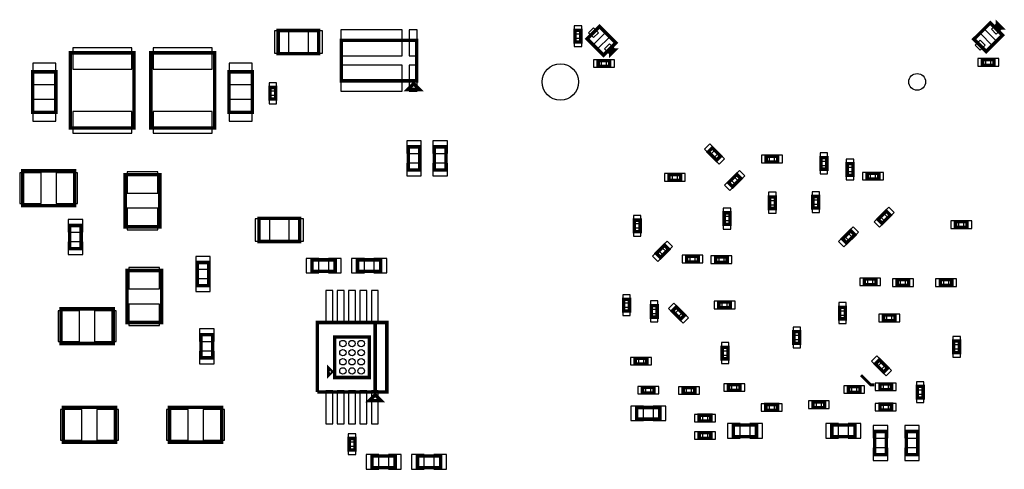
# Model space of a CAD drawing. Extents: x -394 to 5394, y -3 to 7808.
# Tile 4 of 10: x 1240 to 2940, y 2072 to 2849. Entities that reach past the tile are written whole.
import ezdxf

# ---------------------------------------------------------------- set-up
doc = ezdxf.new("R2010")
doc.units = 0
doc.layers.add('PG_ASSEMBLY_BOTTOM', color=52, linetype='CONTINUOUS')
doc.layers.add('PIN_BOTTOM', color=1, linetype='CONTINUOUS')

msp = doc.modelspace()

# ---------------------------------------------------------------- linework, layer by layer
at = {"layer": 'PG_ASSEMBLY_BOTTOM'}
for points, const_width in [([(2247.62, 2787.59), (2219.33, 2815.88), (2240.54, 2837.09), (2268.83, 2808.8), (2247.62, 2787.59)], 6), ([(2936.5, 2822.13), (2908.21, 2793.84), (2887, 2815.05), (2915.29, 2843.34), (2936.5, 2822.13)], 6), ([(2934.73, 2834.5), (2927.66, 2841.57), (2927.66, 2834.5), (2934.73, 2834.5)], 6), ([(1685.97, 2830.19), (1755.97, 2830.19), (1755.97, 2790.19), (1685.97, 2790.19), (1685.97, 2830.19)], 6), ([(2208.38, 2830.4), (2208.38, 2810.39), (2198.38, 2810.39), (2198.38, 2830.4), (2208.38, 2830.4)], 6), ([(1794.9, 2743.23), (1794.9, 2813.23), (1924.9, 2813.23), (1924.9, 2743.23), (1794.9, 2743.23)], 6), ([(1327.2, 2791.61), (1327.2, 2661.61), (1437.2, 2661.61), (1437.2, 2791.61), (1327.2, 2791.61)], 6), ([(1466.2, 2791.61), (1466.2, 2661.61), (1576.2, 2661.61), (1576.2, 2791.61), (1466.2, 2791.61)], 6), ([(2259.99, 2789.36), (2267.06, 2796.43), (2259.99, 2796.43), (2259.99, 2789.36)], 6), ([(2258.33, 2768.09), (2238.33, 2768.09), (2238.33, 2778.09), (2258.33, 2778.09), (2258.33, 2768.09)], 6), ([(2901.75, 2780.09), (2921.75, 2780.09), (2921.75, 2770.09), (2901.75, 2770.09), (2901.75, 2780.09)], 6), ([(1302.2, 2758.66), (1302.2, 2688.66), (1262.2, 2688.66), (1262.2, 2758.66), (1302.2, 2758.66)], 6), ([(1641.2, 2758.66), (1641.2, 2688.66), (1601.2, 2688.66), (1601.2, 2758.66), (1641.2, 2758.66)], 6), ([(1919.9, 2738.23), (1929.9, 2728.23), (1909.9, 2728.23), (1919.9, 2738.23)], 6), ([(1681.7, 2731.65), (1681.7, 2711.65), (1671.7, 2711.65), (1671.7, 2731.65), (1681.7, 2731.65)], 6), ([(1910.54, 2589.13), (1910.54, 2629.13), (1930.54, 2629.13), (1930.54, 2589.13), (1910.54, 2589.13)], 6), ([(1955.54, 2589.13), (1955.54, 2629.13), (1975.54, 2629.13), (1975.54, 2589.13), (1955.54, 2589.13)], 6), ([(2442.54, 2606.23), (2428.39, 2620.38), (2435.46, 2627.45), (2449.61, 2613.3), (2442.54, 2606.23)], 6), ([(2548.31, 2603.09), (2528.31, 2603.09), (2528.31, 2613.09), (2548.31, 2613.09), (2548.31, 2603.09)], 6), ([(2633.05, 2610.6), (2633.05, 2590.6), (2623.05, 2590.6), (2623.05, 2610.6), (2633.05, 2610.6)], 6), ([(2678.26, 2600.09), (2678.26, 2580.09), (2668.25, 2580.09), (2668.26, 2600.09), (2678.26, 2600.09)], 6), ([(1334.7, 2527.64), (1244.7, 2527.64), (1244.7, 2587.64), (1334.7, 2587.64), (1334.7, 2527.64)], 6), ([(1481.7, 2581), (1481.7, 2491), (1421.7, 2491), (1421.7, 2581), (1481.7, 2581)], 6), ([(2380.69, 2571.37), (2360.69, 2571.37), (2360.69, 2581.37), (2380.69, 2581.37), (2380.69, 2571.37)], 6), ([(2463.39, 2567.3), (2477.54, 2581.45), (2484.61, 2574.38), (2470.46, 2560.23), (2463.39, 2567.3)], 6), ([(2702.8, 2583.54), (2722.8, 2583.54), (2722.8, 2573.54), (2702.8, 2573.54), (2702.8, 2583.54)], 6), ([(2534.05, 2522.59), (2534.05, 2542.59), (2544.05, 2542.59), (2544.05, 2522.59), (2534.05, 2522.59)], 6), ([(2609.05, 2523.49), (2609.06, 2543.49), (2619.05, 2543.49), (2619.05, 2523.49), (2609.05, 2523.49)], 6), ([(2455.88, 2495.13), (2455.88, 2515.13), (2465.88, 2515.13), (2465.88, 2495.13), (2455.88, 2495.13)], 6), ([(2721.54, 2504.03), (2735.69, 2518.18), (2742.76, 2511.11), (2728.61, 2496.96), (2721.54, 2504.03)], 6), ([(1652.96, 2505.55), (1722.96, 2505.55), (1722.96, 2465.55), (1652.96, 2465.55), (1652.96, 2505.55)], 6), ([(2300.8, 2482.59), (2300.8, 2502.59), (2310.8, 2502.59), (2310.8, 2482.59), (2300.8, 2482.59)], 6), ([(2855.21, 2499.84), (2875.21, 2499.84), (2875.21, 2489.84), (2855.21, 2489.84), (2855.21, 2499.84)], 6), ([(1345.92, 2493.29), (1345.92, 2453.29), (1325.92, 2453.29), (1325.92, 2493.29), (1345.92, 2493.29)], 6), ([(2681.3, 2477.21), (2667.16, 2463.07), (2660.09, 2470.14), (2674.23, 2484.28), (2681.3, 2477.21)], 6), ([(2338.81, 2445.15), (2352.96, 2459.29), (2360.03, 2452.22), (2345.88, 2438.08), (2338.81, 2445.15)], 6), ([(1546.2, 2389.4), (1546.2, 2429.4), (1566.2, 2429.4), (1566.2, 2389.4), (1546.2, 2389.4)], 6), ([(1744.44, 2434.05), (1784.44, 2434.05), (1784.44, 2414.05), (1744.44, 2414.05), (1744.44, 2434.05)], 6), ([(1862.97, 2414.05), (1822.97, 2414.05), (1822.97, 2434.05), (1862.97, 2434.05), (1862.97, 2414.05)], 6), ([(2391.28, 2440.26), (2411.28, 2440.26), (2411.28, 2430.26), (2391.28, 2430.26), (2391.28, 2440.26)], 6), ([(2441.16, 2439.26), (2461.16, 2439.26), (2461.16, 2429.26), (2441.16, 2429.26), (2441.16, 2439.26)], 6), ([(1424.79, 2325.64), (1424.79, 2415.64), (1484.79, 2415.64), (1484.79, 2325.64), (1424.79, 2325.64)], 6), ([(2717.88, 2390.91), (2697.85, 2390.91), (2697.85, 2400.91), (2717.87, 2400.92), (2717.88, 2390.91)], 6), ([(2774.5, 2389.64), (2754.5, 2389.64), (2754.5, 2399.64), (2774.5, 2399.64), (2774.5, 2389.64)], 6), ([(2828.95, 2399.64), (2848.95, 2399.64), (2848.95, 2389.64), (2828.95, 2389.64), (2828.95, 2399.64)], 6), ([(2282.35, 2345.69), (2282.35, 2365.69), (2292.35, 2365.69), (2292.35, 2345.69), (2282.35, 2345.69)], 6), ([(2446.65, 2360.98), (2466.65, 2360.98), (2466.65, 2350.98), (2446.65, 2350.98), (2446.65, 2360.98)], 6), ([(1401.01, 2289.35), (1311.01, 2289.35), (1311.01, 2349.35), (1401.01, 2349.35), (1401.01, 2289.35)], 6), ([(2340.09, 2354.93), (2340.1, 2334.92), (2330.1, 2334.92), (2330.09, 2354.93), (2340.09, 2354.93)], 6), ([(2373.36, 2352.56), (2387.5, 2338.42), (2380.43, 2331.35), (2366.29, 2345.49), (2373.36, 2352.56)], 6), ([(2665.2, 2351.99), (2665.2, 2331.99), (2655.2, 2331.99), (2655.2, 2351.99), (2665.2, 2351.99)], 6), ([(2730.9, 2338.55), (2750.9, 2338.55), (2750.9, 2328.55), (2730.9, 2328.55), (2730.9, 2338.55)], 6), ([(1753.44, 2205.72), (1753.44, 2325.72), (1873.44, 2325.72), (1873.44, 2205.72), (1853.44, 2205.72), (1853.44, 2325.72)], 6), ([(1853.44, 2325.72), (1853.44, 2205.72), (1753.44, 2205.72)], 6), ([(2576.25, 2289.88), (2576.25, 2309.88), (2586.25, 2309.88), (2586.25, 2289.88), (2576.25, 2289.88)], 6), ([(1572.7, 2304.71), (1572.7, 2264.71), (1552.7, 2264.71), (1552.7, 2304.71), (1572.7, 2304.71)], 6), ([(1783.44, 2300.72), (1843.44, 2300.72), (1843.44, 2230.72), (1783.44, 2230.72), (1783.44, 2300.72)], 6), ([(2862.15, 2293.64), (2862.15, 2273.63), (2852.15, 2273.63), (2852.16, 2293.64), (2862.15, 2293.64)], 6), ([(2462.52, 2282.93), (2462.52, 2262.93), (2452.52, 2262.93), (2452.52, 2282.93), (2462.52, 2282.93)], 6), ([(2322.34, 2253.92), (2302.34, 2253.92), (2302.34, 2263.92), (2322.34, 2263.92), (2322.34, 2253.92)], 6), ([(2723.96, 2261.35), (2738.11, 2247.2), (2731.04, 2240.13), (2716.89, 2254.28), (2723.96, 2261.35)], 6), ([(1778.44, 2240.72), (1773.44, 2235.72), (1773.44, 2245.72), (1778.44, 2240.72)], 6), ([(2715.11, 2218.21), (2708.74, 2218.21), (2692.2, 2234.75)], 5), ([(2314.8, 2213.83), (2334.8, 2213.83), (2334.8, 2203.83), (2314.8, 2203.83), (2314.8, 2213.83)], 6), ([(2385.12, 2213.26), (2405.12, 2213.26), (2405.12, 2203.26), (2385.12, 2203.26), (2385.12, 2213.26)], 6), ([(2483.25, 2208.44), (2463.25, 2208.44), (2463.25, 2218.44), (2483.25, 2218.44), (2483.25, 2208.44)], 6), ([(2670.4, 2215.04), (2690.4, 2215.04), (2690.4, 2205.04), (2670.4, 2205.04), (2670.4, 2215.04)], 6), ([(2724.8, 2219.54), (2744.8, 2219.54), (2744.8, 2209.54), (2724.8, 2209.54), (2724.8, 2219.54)], 6), ([(2789.35, 2195.39), (2789.35, 2215.39), (2799.35, 2215.39), (2799.35, 2195.39), (2789.35, 2195.39)], 6), ([(1863.44, 2190.72), (1843.44, 2190.72), (1853.44, 2200.72), (1863.44, 2190.72)], 6), ([(1315.01, 2179.01), (1405.01, 2179.01), (1405.01, 2119.01), (1315.01, 2119.01), (1315.01, 2179.01)], 6), ([(1588.38, 2119.01), (1498.38, 2119.01), (1498.38, 2179.01), (1588.38, 2179.01), (1588.38, 2119.01)], 6), ([(2344.8, 2158.83), (2304.8, 2158.83), (2304.8, 2178.83), (2344.8, 2178.83), (2344.8, 2158.83)], 6), ([(2547.9, 2173.97), (2527.9, 2173.97), (2527.9, 2183.97), (2547.9, 2183.97), (2547.9, 2173.97)], 6), ([(2629.35, 2178.74), (2609.35, 2178.74), (2609.35, 2188.74), (2629.35, 2188.74), (2629.35, 2178.74)], 6), ([(2724.8, 2184.54), (2744.8, 2184.54), (2744.8, 2174.54), (2724.8, 2174.54), (2724.8, 2184.54)], 6), ([(2432.8, 2155.54), (2412.8, 2155.54), (2412.8, 2165.54), (2432.8, 2165.54), (2432.8, 2155.54)], 6), ([(2471.8, 2148.54), (2511.8, 2148.54), (2511.8, 2128.54), (2471.8, 2128.54), (2471.8, 2148.54)], 6), ([(2681.8, 2128.54), (2641.8, 2128.54), (2641.8, 2148.54), (2681.8, 2148.54), (2681.8, 2128.54)], 6), ([(1818.44, 2125.45), (1818.44, 2105.45), (1808.44, 2105.45), (1808.44, 2125.45), (1818.44, 2125.45)], 6), ([(2412.8, 2135.54), (2432.8, 2135.54), (2432.8, 2125.54), (2412.8, 2125.54), (2412.8, 2135.54)], 6), ([(2735.8, 2137.54), (2735.8, 2097.54), (2715.8, 2097.54), (2715.8, 2137.54), (2735.8, 2137.54)], 6), ([(2790.3, 2137.54), (2790.3, 2097.54), (2770.3, 2097.54), (2770.3, 2137.54), (2790.3, 2137.54)], 6), ([(1847.9, 2095.1), (1887.9, 2095.1), (1887.9, 2075.1), (1847.9, 2075.1), (1847.9, 2095.1)], 6), ([(1966.43, 2075.1), (1926.43, 2075.1), (1926.43, 2095.1), (1966.43, 2095.1), (1966.43, 2075.1)], 6)]:
    msp.add_lwpolyline(points, dxfattribs=dict(at, const_width=const_width))
at = {"layer": 'PIN_BOTTOM'}
for points in [[(2934.155281, 2832.51), (2925.67, 2840.995281), (2917.184719, 2832.51), (2925.67, 2824.024719)], [(1679.34, 2829.69), (1679.34, 2790.69), (1704.34, 2790.69), (1704.34, 2829.69)], [(1737.6, 2829.69), (1737.6, 2790.69), (1762.6, 2790.69), (1762.6, 2829.69)], [(1794.1, 2786.24), (1900.1, 2786.24), (1900.1, 2831.24), (1794.1, 2831.24)], [(1911.96, 2786.24), (1925.96, 2786.24), (1925.96, 2831.24), (1911.96, 2831.24)], [(2209.88, 2838.42), (2196.88, 2838.42), (2196.88, 2824.42), (2209.88, 2824.42)], [(2230.16, 2817.774719), (2238.645281, 2826.26), (2230.16, 2834.745281), (2221.674719, 2826.26)], [(2237.008932, 2798.197864), (2258.222136, 2819.411068), (2251.151068, 2826.482136), (2229.937864, 2805.268932)], [(2925.892136, 2811.518932), (2904.678932, 2832.732136), (2897.607864, 2825.661068), (2918.821068, 2804.447864)], [(2209.88, 2816.38), (2196.88, 2816.38), (2196.88, 2802.38), (2209.88, 2802.38)], [(2258, 2789.934719), (2266.485281, 2798.42), (2258, 2806.905281), (2249.514719, 2798.42)], [(2906.315281, 2804.67), (2897.83, 2813.155281), (2889.344719, 2804.67), (2897.83, 2796.184719)], [(1433.2, 2800.23), (1331.2, 2800.23), (1331.2, 2763.23), (1433.2, 2763.23)], [(1572.2, 2800.23), (1470.2, 2800.23), (1470.2, 2763.23), (1572.2, 2763.23)], [(1302.2, 2773.66), (1262.2, 2773.66), (1262.2, 2736.66), (1302.2, 2736.66)], [(1641.2, 2773.66), (1601.2, 2773.66), (1601.2, 2736.66), (1641.2, 2736.66)], [(2244.31, 2766.59), (2244.31, 2779.59), (2230.31, 2779.59), (2230.31, 2766.59)], [(2266.35, 2766.59), (2266.35, 2779.59), (2252.35, 2779.59), (2252.35, 2766.59)], [(2893.73, 2781.59), (2893.73, 2768.59), (2907.73, 2768.59), (2907.73, 2781.59)], [(2915.77, 2781.59), (2915.77, 2768.59), (2929.77, 2768.59), (2929.77, 2781.59)], [(1794.1, 2725.22), (1900.1, 2725.22), (1900.1, 2770.22), (1794.1, 2770.22)], [(1911.96, 2725.22), (1925.96, 2725.22), (1925.96, 2770.22), (1911.96, 2770.22)], [(1683.2, 2739.67), (1670.2, 2739.67), (1670.2, 2725.67), (1683.2, 2725.67)], [(1302.2, 2710.66), (1262.2, 2710.66), (1262.2, 2673.66), (1302.2, 2673.66)], [(1641.2, 2710.66), (1601.2, 2710.66), (1601.2, 2673.66), (1641.2, 2673.66)], [(1683.2, 2717.63), (1670.2, 2717.63), (1670.2, 2703.63), (1683.2, 2703.63)], [(1433.2, 2689.99), (1331.2, 2689.99), (1331.2, 2652.99), (1433.2, 2652.99)], [(1572.2, 2689.99), (1470.2, 2689.99), (1470.2, 2652.99), (1572.2, 2652.99)], [(1908.04, 2617.42), (1933.04, 2617.42), (1933.04, 2639.42), (1908.04, 2639.42)], [(1953.04, 2617.42), (1978.04, 2617.42), (1978.04, 2639.42), (1953.04, 2639.42)], [(2431.563553, 2615.084058), (2440.755942, 2624.276447), (2430.856447, 2634.175942), (2421.664058, 2624.983553)], [(2447.143553, 2599.504058), (2456.335942, 2608.696447), (2446.436447, 2618.595942), (2437.244058, 2609.403553)], [(2634.55, 2618.62), (2621.55, 2618.62), (2621.55, 2604.62), (2634.55, 2604.62)], [(1908.04, 2578.84), (1933.04, 2578.84), (1933.04, 2600.84), (1908.04, 2600.84)], [(1953.04, 2578.84), (1978.04, 2578.84), (1978.04, 2600.84), (1953.04, 2600.84)], [(2534.29, 2601.59), (2534.29, 2614.59), (2520.29, 2614.59), (2520.29, 2601.59)], [(2556.33, 2601.59), (2556.33, 2614.59), (2542.33, 2614.59), (2542.33, 2601.59)], [(2679.76, 2608.1), (2666.76, 2608.1), (2666.76, 2594.1), (2679.76, 2594.1)], [(1276.7, 2531.14), (1276.7, 2584.14), (1239.7, 2584.14), (1239.7, 2531.14)], [(1339.7, 2531.14), (1339.7, 2584.14), (1302.7, 2584.14), (1302.7, 2531.14)], [(1478.2, 2586), (1425.2, 2586), (1425.2, 2549), (1478.2, 2549)], [(2472.244058, 2578.276447), (2481.436447, 2569.084058), (2491.335942, 2578.983553), (2482.143553, 2588.175942)], [(2634.55, 2596.58), (2621.55, 2596.58), (2621.55, 2582.58), (2634.55, 2582.58)], [(2679.76, 2586.06), (2666.76, 2586.06), (2666.76, 2572.06), (2679.76, 2572.06)], [(2694.78, 2585.04), (2694.78, 2572.04), (2708.78, 2572.04), (2708.78, 2585.04)], [(2716.82, 2585.04), (2716.82, 2572.04), (2730.82, 2572.04), (2730.82, 2585.04)], [(2366.67, 2569.87), (2366.67, 2582.87), (2352.67, 2582.87), (2352.67, 2569.87)], [(2388.71, 2569.87), (2388.71, 2582.87), (2374.71, 2582.87), (2374.71, 2569.87)], [(2456.664058, 2562.696447), (2465.856447, 2553.504058), (2475.755942, 2563.403553), (2466.563553, 2572.595942)], [(2532.55, 2536.61), (2545.55, 2536.61), (2545.55, 2550.61), (2532.55, 2550.61)], [(2607.55, 2537.51), (2620.55, 2537.51), (2620.55, 2551.51), (2607.55, 2551.51)], [(1478.2, 2523), (1425.2, 2523), (1425.2, 2486), (1478.2, 2486)], [(2454.38, 2509.15), (2467.38, 2509.15), (2467.38, 2523.15), (2454.38, 2523.15)], [(2532.55, 2514.57), (2545.55, 2514.57), (2545.55, 2528.57), (2532.55, 2528.57)], [(2607.55, 2515.47), (2620.55, 2515.47), (2620.55, 2529.47), (2607.55, 2529.47)], [(2730.394058, 2515.006447), (2739.586447, 2505.814058), (2749.485942, 2515.713553), (2740.293553, 2524.905942)], [(1348.42, 2503.58), (1323.42, 2503.58), (1323.42, 2481.58), (1348.42, 2481.58)], [(1646.33, 2505.05), (1646.33, 2466.05), (1671.33, 2466.05), (1671.33, 2505.05)], [(1704.59, 2505.05), (1704.59, 2466.05), (1729.59, 2466.05), (1729.59, 2505.05)], [(2299.3, 2496.61), (2312.3, 2496.61), (2312.3, 2510.61), (2299.3, 2510.61)], [(2454.38, 2487.11), (2467.38, 2487.11), (2467.38, 2501.11), (2454.38, 2501.11)], [(2714.814058, 2499.426447), (2724.006447, 2490.234058), (2733.905942, 2500.133553), (2724.713553, 2509.325942)], [(2847.19, 2501.34), (2847.19, 2488.34), (2861.19, 2488.34), (2861.19, 2501.34)], [(2869.23, 2501.34), (2869.23, 2488.34), (2883.23, 2488.34), (2883.23, 2501.34)], [(2299.3, 2474.57), (2312.3, 2474.57), (2312.3, 2488.57), (2299.3, 2488.57)], [(2688.025942, 2481.823553), (2678.833553, 2491.015942), (2668.934058, 2481.116447), (2678.126447, 2471.924058)], [(1348.42, 2465), (1323.42, 2465), (1323.42, 2443), (1348.42, 2443)], [(2347.664058, 2456.126447), (2356.856447, 2446.934058), (2366.755942, 2456.833553), (2357.563553, 2466.025942)], [(2672.445942, 2466.243553), (2663.253553, 2475.435942), (2653.354058, 2465.536447), (2662.546447, 2456.344058)], [(2332.084058, 2440.546447), (2341.276447, 2431.354058), (2351.175942, 2441.253553), (2341.983553, 2450.445942)], [(1543.7, 2417.69), (1568.7, 2417.69), (1568.7, 2439.69), (1543.7, 2439.69)], [(1734.15, 2436.55), (1734.15, 2411.55), (1756.15, 2411.55), (1756.15, 2436.55)], [(1772.73, 2436.55), (1772.73, 2411.55), (1794.73, 2411.55), (1794.73, 2436.55)], [(1834.68, 2411.55), (1834.68, 2436.55), (1812.68, 2436.55), (1812.68, 2411.55)], [(1873.26, 2411.55), (1873.26, 2436.55), (1851.26, 2436.55), (1851.26, 2411.55)], [(2383.26, 2441.76), (2383.26, 2428.76), (2397.26, 2428.76), (2397.26, 2441.76)], [(2405.3, 2441.76), (2405.3, 2428.76), (2419.3, 2428.76), (2419.3, 2441.76)], [(2433.14, 2440.76), (2433.14, 2427.76), (2447.14, 2427.76), (2447.14, 2440.76)], [(2455.18, 2440.76), (2455.18, 2427.76), (2469.18, 2427.76), (2469.18, 2440.76)], [(1428.29, 2383.64), (1481.29, 2383.64), (1481.29, 2420.64), (1428.29, 2420.64)], [(1543.7, 2379.11), (1568.7, 2379.11), (1568.7, 2401.11), (1543.7, 2401.11)], [(2703.85, 2389.42), (2703.85, 2402.42), (2689.85, 2402.42), (2689.85, 2389.42)], [(2725.89, 2389.42), (2725.89, 2402.42), (2711.89, 2402.42), (2711.89, 2389.42)], [(2760.48, 2388.14), (2760.48, 2401.14), (2746.48, 2401.14), (2746.48, 2388.14)], [(2782.52, 2388.14), (2782.52, 2401.14), (2768.52, 2401.14), (2768.52, 2388.14)], [(2820.93, 2401.14), (2820.93, 2388.14), (2834.93, 2388.14), (2834.93, 2401.14)], [(2842.97, 2401.14), (2842.97, 2388.14), (2856.97, 2388.14), (2856.97, 2401.14)], [(1768.07, 2323.83), (1780.07, 2323.83), (1780.07, 2380.83), (1768.07, 2380.83)], [(1787.76, 2323.83), (1799.76, 2323.83), (1799.76, 2380.83), (1787.76, 2380.83)], [(1807.44, 2323.83), (1819.44, 2323.83), (1819.44, 2380.83), (1807.44, 2380.83)], [(1827.12, 2323.83), (1839.12, 2323.83), (1839.12, 2380.83), (1827.12, 2380.83)], [(1846.81, 2323.83), (1858.81, 2323.83), (1858.81, 2380.83), (1846.81, 2380.83)], [(2280.85, 2359.71), (2293.85, 2359.71), (2293.85, 2373.71), (2280.85, 2373.71)], [(2341.59, 2362.94), (2328.59, 2362.94), (2328.59, 2348.94), (2341.59, 2348.94)], [(1343.01, 2292.85), (1343.01, 2345.85), (1306.01, 2345.85), (1306.01, 2292.85)], [(1406.01, 2292.85), (1406.01, 2345.85), (1369.01, 2345.85), (1369.01, 2292.85)], [(1428.29, 2320.64), (1481.29, 2320.64), (1481.29, 2357.64), (1428.29, 2357.64)], [(2280.85, 2337.67), (2293.85, 2337.67), (2293.85, 2351.67), (2280.85, 2351.67)], [(2368.746447, 2359.295942), (2359.554058, 2350.103553), (2369.453553, 2340.204058), (2378.645942, 2349.396447)], [(2438.63, 2362.48), (2438.63, 2349.48), (2452.63, 2349.48), (2452.63, 2362.48)], [(2460.67, 2362.48), (2460.67, 2349.48), (2474.67, 2349.48), (2474.67, 2362.48)], [(2666.7, 2360.01), (2653.7, 2360.01), (2653.7, 2346.01), (2666.7, 2346.01)], [(2341.59, 2340.9), (2328.59, 2340.9), (2328.59, 2326.9), (2341.59, 2326.9)], [(2384.326447, 2343.715942), (2375.134058, 2334.523553), (2385.033553, 2324.624058), (2394.225942, 2333.816447)], [(2666.7, 2337.97), (2653.7, 2337.97), (2653.7, 2323.97), (2666.7, 2323.97)], [(2722.88, 2340.05), (2722.88, 2327.05), (2736.88, 2327.05), (2736.88, 2340.05)], [(2744.92, 2340.05), (2744.92, 2327.05), (2758.92, 2327.05), (2758.92, 2340.05)], [(1575.2, 2315), (1550.2, 2315), (1550.2, 2293), (1575.2, 2293)], [(2574.75, 2303.9), (2587.75, 2303.9), (2587.75, 2317.9), (2574.75, 2317.9)], [(2574.75, 2281.86), (2587.75, 2281.86), (2587.75, 2295.86), (2574.75, 2295.86)], [(2863.65, 2301.66), (2850.65, 2301.66), (2850.65, 2287.66), (2863.65, 2287.66)], [(2464.02, 2290.95), (2451.02, 2290.95), (2451.02, 2276.95), (2464.02, 2276.95)], [(2863.65, 2279.62), (2850.65, 2279.62), (2850.65, 2265.62), (2863.65, 2265.62)], [(1575.2, 2276.42), (1550.2, 2276.42), (1550.2, 2254.42), (1575.2, 2254.42)], [(2308.32, 2252.42), (2308.32, 2265.42), (2294.32, 2265.42), (2294.32, 2252.42)], [(2330.36, 2252.42), (2330.36, 2265.42), (2316.36, 2265.42), (2316.36, 2252.42)], [(2464.02, 2268.91), (2451.02, 2268.91), (2451.02, 2254.91), (2464.02, 2254.91)], [(2719.356447, 2268.075942), (2710.164058, 2258.883553), (2720.063553, 2248.984058), (2729.255942, 2258.176447)], [(2734.936447, 2252.495942), (2725.744058, 2243.303553), (2735.643553, 2233.404058), (2744.835942, 2242.596447)], [(2306.78, 2215.33), (2306.78, 2202.33), (2320.78, 2202.33), (2320.78, 2215.33)], [(2328.82, 2215.33), (2328.82, 2202.33), (2342.82, 2202.33), (2342.82, 2215.33)], [(2377.1, 2214.76), (2377.1, 2201.76), (2391.1, 2201.76), (2391.1, 2214.76)], [(2399.14, 2214.76), (2399.14, 2201.76), (2413.14, 2201.76), (2413.14, 2214.76)], [(2469.23, 2206.94), (2469.23, 2219.94), (2455.23, 2219.94), (2455.23, 2206.94)], [(2491.27, 2206.94), (2491.27, 2219.94), (2477.27, 2219.94), (2477.27, 2206.94)], [(2662.38, 2216.54), (2662.38, 2203.54), (2676.38, 2203.54), (2676.38, 2216.54)], [(2684.42, 2216.54), (2684.42, 2203.54), (2698.42, 2203.54), (2698.42, 2216.54)], [(2716.78, 2221.04), (2716.78, 2208.04), (2730.78, 2208.04), (2730.78, 2221.04)], [(2738.82, 2221.04), (2738.82, 2208.04), (2752.82, 2208.04), (2752.82, 2221.04)], [(2787.85, 2209.41), (2800.85, 2209.41), (2800.85, 2223.41), (2787.85, 2223.41)], [(1768.07, 2150.61), (1780.07, 2150.61), (1780.07, 2207.61), (1768.07, 2207.61)], [(1787.76, 2150.61), (1799.76, 2150.61), (1799.76, 2207.61), (1787.76, 2207.61)], [(1807.44, 2150.61), (1819.44, 2150.61), (1819.44, 2207.61), (1807.44, 2207.61)], [(1827.12, 2150.61), (1839.12, 2150.61), (1839.12, 2207.61), (1827.12, 2207.61)], [(1846.81, 2150.61), (1858.81, 2150.61), (1858.81, 2207.61), (1846.81, 2207.61)], [(2787.85, 2187.37), (2800.85, 2187.37), (2800.85, 2201.37), (2787.85, 2201.37)], [(2316.51, 2156.33), (2316.51, 2181.33), (2294.51, 2181.33), (2294.51, 2156.33)], [(2355.09, 2156.33), (2355.09, 2181.33), (2333.09, 2181.33), (2333.09, 2156.33)], [(2533.88, 2172.47), (2533.88, 2185.47), (2519.88, 2185.47), (2519.88, 2172.47)], [(2555.92, 2172.47), (2555.92, 2185.47), (2541.92, 2185.47), (2541.92, 2172.47)], [(2615.33, 2177.24), (2615.33, 2190.24), (2601.33, 2190.24), (2601.33, 2177.24)], [(2637.37, 2177.24), (2637.37, 2190.24), (2623.37, 2190.24), (2623.37, 2177.24)], [(2716.78, 2186.04), (2716.78, 2173.04), (2730.78, 2173.04), (2730.78, 2186.04)], [(2738.82, 2186.04), (2738.82, 2173.04), (2752.82, 2173.04), (2752.82, 2186.04)], [(1310.01, 2175.51), (1310.01, 2122.51), (1347.01, 2122.51), (1347.01, 2175.51)], [(1373.01, 2175.51), (1373.01, 2122.51), (1410.01, 2122.51), (1410.01, 2175.51)], [(1530.38, 2122.51), (1530.38, 2175.51), (1493.38, 2175.51), (1493.38, 2122.51)], [(1593.38, 2122.51), (1593.38, 2175.51), (1556.38, 2175.51), (1556.38, 2122.51)], [(2418.78, 2154.04), (2418.78, 2167.04), (2404.78, 2167.04), (2404.78, 2154.04)], [(2440.82, 2154.04), (2440.82, 2167.04), (2426.82, 2167.04), (2426.82, 2154.04)], [(2461.51, 2151.04), (2461.51, 2126.04), (2483.51, 2126.04), (2483.51, 2151.04)], [(2500.09, 2151.04), (2500.09, 2126.04), (2522.09, 2126.04), (2522.09, 2151.04)], [(2653.51, 2126.04), (2653.51, 2151.04), (2631.51, 2151.04), (2631.51, 2126.04)], [(2692.09, 2126.04), (2692.09, 2151.04), (2670.09, 2151.04), (2670.09, 2126.04)], [(2738.3, 2147.83), (2713.3, 2147.83), (2713.3, 2125.83), (2738.3, 2125.83)], [(2792.8, 2147.83), (2767.8, 2147.83), (2767.8, 2125.83), (2792.8, 2125.83)], [(1819.94, 2133.47), (1806.94, 2133.47), (1806.94, 2119.47), (1819.94, 2119.47)], [(2404.78, 2137.04), (2404.78, 2124.04), (2418.78, 2124.04), (2418.78, 2137.04)], [(2426.82, 2137.04), (2426.82, 2124.04), (2440.82, 2124.04), (2440.82, 2137.04)], [(1819.94, 2111.43), (1806.94, 2111.43), (1806.94, 2097.43), (1819.94, 2097.43)], [(2738.3, 2109.25), (2713.3, 2109.25), (2713.3, 2087.25), (2738.3, 2087.25)], [(2792.8, 2109.25), (2767.8, 2109.25), (2767.8, 2087.25), (2792.8, 2087.25)], [(1837.61, 2097.6), (1837.61, 2072.6), (1859.61, 2072.6), (1859.61, 2097.6)], [(1876.19, 2097.6), (1876.19, 2072.6), (1898.19, 2072.6), (1898.19, 2097.6)], [(1938.14, 2072.6), (1938.14, 2097.6), (1916.14, 2097.6), (1916.14, 2072.6)], [(1976.72, 2072.6), (1976.72, 2097.6), (1954.72, 2097.6), (1954.72, 2072.6)]]:
    msp.add_lwpolyline(points, close=True, dxfattribs=at)
for centre, radius in [((2173.07, 2741.33), 31.5), ((2789.01, 2741.33), 14.5), ((1797.69, 2289.34), 5.5), ((1813.44, 2289.34), 5.5), ((1829.19, 2289.34), 5.5), ((1797.69, 2273.59), 5.5), ((1813.44, 2273.59), 5.5), ((1829.19, 2273.59), 5.5), ((1797.69, 2257.85), 5.5), ((1813.44, 2257.85), 5.5), ((1829.19, 2257.85), 5.5), ((1797.69, 2242.1), 5.5), ((1813.44, 2242.1), 5.5), ((1829.19, 2242.1), 5.5)]:
    msp.add_circle(centre, radius, dxfattribs=at)

doc.saveas('drawing.dxf')
